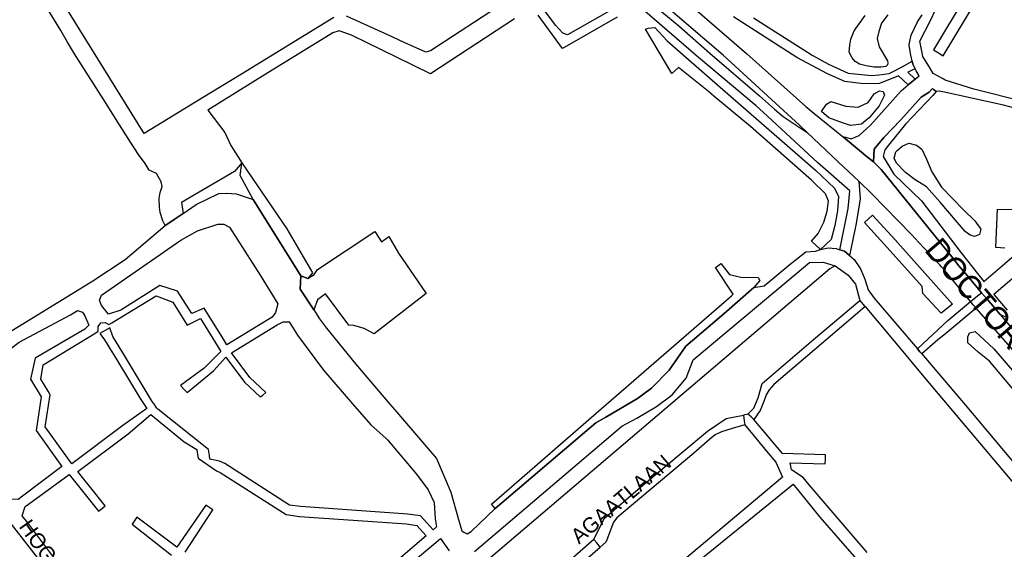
# Model space of a CAD drawing. Header units: metres. Extents: x 89872 to 99175, y 455036 to 468911.
# Tile 37 of 196: x 91172 to 91815, y 463713 to 464059. Entities that reach past the tile are written whole.
import ezdxf
from ezdxf.enums import TextEntityAlignment as Align

# ---------------------------------------------------------------- set-up
doc = ezdxf.new("R2010")
doc.units = ezdxf.units.M
for name, color, linetype in [('Straatnamen', 7, 'Continuous'), ('Straatnamen doorgaand', 7, 'Continuous'), ('Wegdeel doorgaand', 1, 'Continuous')]:
    doc.layers.add(name, color=color, linetype=linetype)
doc.layers.add('Waterdeel', color=7, linetype='Continuous', true_color=0x00aaff)
doc.layers.add('Wegdeel', color=7, linetype='Continuous', true_color=0x9a9a9a)

msp = doc.modelspace()

# ---------------------------------------------------------------- linework, layer by layer
at = {"layer": 'Waterdeel', "lineweight": -3}
for p, q in [((91716.97, 464051.59), (91724.23, 464061.55)), ((91739, 464061.92), (91734.81, 464056.51)), ((91580.65, 464052.7), (91582.51, 464053.32)), ((91597.94, 464023.67), (91580.65, 464052.7)), ((91582.51, 464053.32), (91586.83, 464053.63)), ((91586.83, 464053.63), (91594.85, 464044.98)), ((91714.88, 464046.05), (91716.97, 464051.59)), ((91732.97, 464051.09), (91731.98, 464046.42)), ((91734.81, 464056.51), (91732.97, 464051.09)), ((91594.85, 464044.98), (91629.44, 464014.71)), ((91714.14, 464042.11), (91714.88, 464046.05)), ((91731.98, 464046.42), (91733.34, 464041)), ((91713.65, 464037.56), (91714.14, 464042.11)), ((91733.34, 464041), (91738.75, 464032.02)), ((91715.62, 464033.86), (91713.65, 464037.56)), ((91717.59, 464031.53), (91715.62, 464033.86)), ((91738.75, 464032.02), (91739, 464030.54)), ((91602.27, 464027.68), (91597.94, 464023.67)), ((91620.79, 464012.85), (91602.27, 464027.68)), ((91720.54, 464029.8), (91717.59, 464031.53)), ((91724.72, 464028.57), (91720.54, 464029.8)), ((91730.01, 464027.83), (91724.72, 464028.57)), ((91733.12, 464027.83), (91730.01, 464027.83)), ((91734.69, 464027.83), (91733.12, 464027.83)), ((91737.64, 464028.2), (91734.69, 464027.83)), ((91738.63, 464029.31), (91737.64, 464028.2)), ((91739, 464030.54), (91738.63, 464029.31)), ((91625.43, 464008.98), (91620.79, 464012.85)), ((91629.44, 464014.71), (91691.81, 463960.65)), ((91730.1, 464010.38), (91733.55, 464012.28)), ((91733.55, 464012.28), (91735.87, 464011.97)), ((91649.2, 463989.07), (91625.43, 464008.98)), ((91726.09, 464004.82), (91730.1, 464010.38)), ((91736.86, 464009.43), (91733.2, 464002.6)), ((91735.87, 464011.97), (91736.86, 464009.43)), ((91695.69, 463998.84), (91698.91, 464003.59)), ((91698.91, 464003.59), (91701.7, 464005.44)), ((91701.7, 464005.44), (91711.58, 464002.35)), ((91711.58, 464002.35), (91719.6, 464001.73)), ((91719.6, 464001.73), (91726.09, 464004.82)), ((91733.2, 464002.6), (91726.8, 463994.65)), ((91700.46, 463994.63), (91695.69, 463998.84)), ((91709.35, 463991.38), (91700.46, 463994.63)), ((91726.8, 463994.65), (91724.57, 463992.9)), ((91689.03, 463954.16), (91649.2, 463989.07)), ((91714.66, 463989.69), (91709.35, 463991.38)), ((91721.73, 463990.67), (91714.66, 463989.69)), ((91724.57, 463992.9), (91721.73, 463990.67)), ((91745.15, 463973.42), (91748.29, 463976.26)), ((91748.29, 463976.26), (91752.76, 463978.15)), ((91752.76, 463978.15), (91757.64, 463976.86)), ((91757.64, 463976.86), (91761.15, 463974.35)), ((91761.15, 463974.35), (91764.22, 463967.76)), ((91743.03, 463968.48), (91744.1, 463972.48)), ((91744.57, 463965.09), (91743.03, 463968.48)), ((91744.1, 463972.48), (91745.15, 463973.42)), ((91764.22, 463967.76), (91767.62, 463959.42)), ((91316, 463957.03), (91317.11, 463965.29)), ((91317.11, 463965.29), (91346.47, 463922.24)), ((91750.42, 463959.11), (91744.57, 463965.09)), ((91324.61, 463941.52), (91316, 463957.03)), ((91691.81, 463960.65), (91704.16, 463948.91)), ((91756.9, 463954.17), (91750.42, 463959.11)), ((91767.62, 463959.42), (91774.1, 463949.53)), ((91698.3, 463945.21), (91689.03, 463954.16)), ((91704.16, 463948.91), (91706.63, 463943.35)), ((91764.24, 463949.77), (91756.9, 463954.17)), ((91773.18, 463939.65), (91764.24, 463949.77)), ((91774.1, 463949.53), (91788.31, 463934.71)), ((91355.6, 463891.59), (91324.61, 463941.52)), ((91700.15, 463940.27), (91698.3, 463945.21)), ((91706.63, 463943.35), (91706.02, 463934.09)), ((91699.23, 463933.78), (91700.15, 463940.27)), ((91789.54, 463920.5), (91773.18, 463939.65)), ((91697.22, 463926.67), (91699.23, 463933.78)), ((91706.02, 463934.09), (91704.32, 463924.51)), ((91723.77, 463926.37), (91729.02, 463931.31)), ((91729.02, 463931.31), (91743.82, 463915.02)), ((91788.31, 463934.71), (91795.72, 463927.6)), ((91346.47, 463922.24), (91363.21, 463893.69)), ((91693.51, 463919.26), (91697.22, 463926.67)), ((91704.32, 463924.51), (91701.85, 463915.25)), ((91742.4, 463905.75), (91723.77, 463926.37)), ((91795.72, 463927.6), (91799.76, 463922.09)), ((91689.19, 463914.32), (91693.51, 463919.26)), ((91792.71, 463918.11), (91789.54, 463920.5)), ((91795.59, 463917.21), (91792.71, 463918.11)), ((91798.84, 463918.7), (91795.59, 463917.21)), ((91799.76, 463922.09), (91798.84, 463918.7)), ((91695.06, 463908.76), (91689.19, 463914.32)), ((91701.85, 463915.25), (91695.06, 463908.76)), ((91743.82, 463915.02), (91781.25, 463873.14)), ((91761.44, 463884.67), (91742.4, 463905.75)), ((91626.49, 463896.97), (91628.7, 463898.76)), ((91638, 463879.65), (91626.49, 463896.97)), ((91628.7, 463898.76), (91629.94, 463899.76)), ((91629.94, 463899.76), (91635.6, 463892.6)), ((91360.13, 463889.88), (91355.6, 463891.59)), ((91363.21, 463893.69), (91360.13, 463889.88)), ((91635.6, 463892.6), (91642.86, 463890.75)), ((91642.86, 463890.75), (91654.18, 463890.51)), ((91654.18, 463890.51), (91655.41, 463888.66)), ((91651.47, 463883.98), (91631.76, 463866.75)), ((91655.41, 463888.66), (91651.47, 463883.98)), ((91761.75, 463880.03), (91761.44, 463884.67)), ((91551.84, 463804.9), (91636.76, 463878.57)), ((91636.76, 463878.57), (91638, 463879.65)), ((91773.72, 463867.21), (91761.75, 463880.03)), ((91781.25, 463873.14), (91773.72, 463867.21)), ((91631.76, 463866.75), (91606.98, 463845.69)), ((91791.09, 463851.92), (91792.32, 463854.4)), ((91791.09, 463847.91), (91791.09, 463851.92)), ((91792.32, 463854.4), (91796.03, 463855.32)), ((91796.03, 463855.32), (91808.07, 463843.89)), ((91606.98, 463845.69), (91596.24, 463830.12)), ((91797.71, 463841.93), (91791.09, 463847.91)), ((91805.29, 463835.86), (91797.71, 463841.93)), ((91808.07, 463843.89), (91865.11, 463777.85)), ((91887.99, 463737.82), (91805.29, 463835.86)), ((91596.24, 463830.12), (91584.52, 463818.4)), ((91584.52, 463818.4), (91575.45, 463811.6)), ((91575.45, 463811.6), (91554.9, 463799.45)), ((91480.14, 463742.69), (91551.84, 463804.9)), ((91548.22, 463795.73), (91482.58, 463739.9)), ((91554.9, 463799.45), (91548.22, 463795.73)), ((91482.58, 463739.9), (91480.14, 463742.69))]:
    msp.add_line(p, q, dxfattribs=at)
at = {"layer": 'Wegdeel'}
for p, q in [((91366.53, 463895.78), (91404.04, 463920.51)), ((91404.04, 463920.51), (91408.36, 463913.71)), ((91408.36, 463913.71), (91413.1, 463917.31)), ((91413.1, 463917.31), (91419.51, 463906.52)), ((91419.51, 463906.52), (91437.38, 463880.04)), ((91611.75, 463836.8), (91687.72, 463900.32)), ((91687.72, 463900.32), (91696.78, 463900.44)), ((91696.78, 463900.44), (91704.55, 463898.22)), ((91704.55, 463898.22), (91701.16, 463896.17)), ((91355.15, 463882.88), (91355.6, 463891.59)), ((91355.6, 463891.59), (91360.13, 463889.88)), ((91360.13, 463889.88), (91364.31, 463892.46)), ((91364.31, 463892.46), (91366.53, 463895.78)), ((91701.16, 463896.17), (91475.59, 463704.33)), ((91364.06, 463869.47), (91355.15, 463882.88)), ((91371.81, 463879.86), (91366.62, 463875.9)), ((91387.08, 463859.39), (91371.81, 463879.86)), ((91437.38, 463880.04), (91403.56, 463853.84)), ((91366.62, 463875.9), (91364.06, 463869.47)), ((91690.31, 463850.1), (91720.72, 463875.52)), ((91724.12, 463871.56), (91719.17, 463867.33)), ((91720.72, 463875.52), (91722.91, 463872.98)), ((91722.91, 463872.98), (91723.8, 463871.93)), ((91723.8, 463871.93), (91724.12, 463871.56)), ((91719.17, 463867.33), (91664.6, 463820.79)), ((91390.2, 463859.22), (91387.08, 463859.39)), ((91396.97, 463857.31), (91390.2, 463859.22)), ((91403.56, 463853.84), (91396.97, 463857.31)), ((91656.84, 463821.32), (91690.31, 463850.1)), ((91607.2, 463824.83), (91611.75, 463836.8)), ((91598.13, 463813.87), (91607.2, 463824.83)), ((91654.18, 463811.92), (91656.84, 463821.32)), ((91664.6, 463820.79), (91661.4, 463817.34)), ((91587.93, 463806.3), (91598.13, 463813.87)), ((91659.43, 463813.9), (91658.2, 463810.2)), ((91661.4, 463817.34), (91659.43, 463813.9)), ((91651.37, 463805.32), (91654.18, 463811.92)), ((91658.2, 463810.2), (91655.49, 463803.8)), ((91575.08, 463798.74), (91587.93, 463806.3)), ((91633.46, 463798.5), (91644.59, 463800.65)), ((91644.59, 463800.65), (91645.2, 463797)), ((91647.63, 463801.44), (91651.37, 463805.32)), ((91649.61, 463799.54), (91647.63, 463801.44)), ((91653.28, 463800.36), (91651.34, 463797.89)), ((91653.93, 463801.38), (91653.28, 463800.36)), ((91655.49, 463803.8), (91653.93, 463801.38)), ((91565.25, 463793.45), (91575.08, 463798.74)), ((91621.25, 463790.36), (91633.46, 463798.5)), ((91645.64, 463794.33), (91637.28, 463791.99)), ((91645.2, 463797), (91645.64, 463794.33)), ((91651.34, 463797.89), (91649.61, 463799.54)), ((91469.14, 463711.8), (91565.25, 463793.45)), ((91577.4, 463753.65), (91621.25, 463790.36)), ((91626.2, 463787.8), (91622.76, 463785.09)), ((91630.39, 463789.77), (91626.2, 463787.8)), ((91637.28, 463791.99), (91630.39, 463789.77)), ((91622.76, 463785.09), (91612.17, 463775.99)), ((91612.17, 463775.99), (91561.96, 463733.65)), ((91553.68, 463733.3), (91577.4, 463753.65)), ((91547.01, 463719.46), (91553.68, 463733.3)), ((91559.8, 463730.94), (91555.42, 463719.27)), ((91561.96, 463733.65), (91559.8, 463730.94)), ((91548.87, 463717.3), (91547.01, 463719.46)), ((91551.2, 463714.58), (91548.87, 463717.3)), ((91554.86, 463717.78), (91551.2, 463714.58)), ((91555.42, 463719.27), (91554.86, 463717.78))]:
    msp.add_line(p, q, dxfattribs=at)
for points in [[(91377.25, 464060.28), (91316.83, 464023.32), (91291.32, 464007.72), (91253.39, 463984.52), (91211.34, 464052.08), (91180.15, 464102.74)], [(91495.14, 464059.44), (91440.32, 464023.37), (91428.82, 464029.01), (91388.75, 464048.7), (91380.72, 464051.48), (91376.55, 464050.24), (91332.37, 464022.96), (91294.92, 463999.84), (91306, 463985.06), (91310.01, 463976.72), (91314.5, 463969.5), (91317.11, 463965.29), (91312.38, 463959.75), (91277.64, 463939.59), (91278.73, 463932.34), (91272.85, 463928.35), (91269.36, 463925.98), (91267.07, 463924.42), (91265.59, 463927.49), (91263.75, 463932.91), (91263.38, 463936.48), (91263.13, 463942.01), (91263.87, 463946.08), (91264.98, 463950.01), (91264.48, 463952.97), (91261.29, 463958.33), (91256.67, 463960.6), (91253.96, 463964.9), (91249.52, 463970.83), (91244.39, 463978.75), (91235.59, 463992.47), (91229.57, 464002.36), (91207.83, 464036.54), (91203.33, 464044.06), (91198.99, 464051.77), (91173.05, 464094.09)], [(91790.16, 464074.77), (91768.75, 464039.08), (91771.95, 464037.16), (91775.16, 464035.24), (91797.32, 464072.18)], [(91488.5, 464069.87), (91440.31, 464038.49), (91437.23, 464037.58), (91423.07, 464043.98), (91412.81, 464048.63), (91385.35, 464061.05)], [(91565.37, 464069.07), (91529.86, 464048.99), (91526.77, 464049.92), (91521.83, 464055.17), (91512.26, 464068.15)], [(91583.99, 464069.97), (91602.42, 464054.86), (91622.8, 464036.95), (91655.07, 464009.15), (91664.91, 464000.48), (91670.51, 463995.56), (91686.36, 463985.21), (91706.51, 463966.12), (91716.68, 463956.47), (91719.94, 463953.38), (91720.99, 463941.81), (91718.21, 463925.75), (91713.88, 463904.9), (91710.58, 463907.63), (91707.7, 463908.66), (91713.12, 463935.63), (91714.05, 463947.06), (91693.05, 463965.59), (91657.52, 463998.4), (91652.91, 464002.66), (91615.39, 464034.17), (91580.2, 464064.39)], [(91828.77, 464004.96), (91795.14, 464013.41), (91776.43, 464019.35), (91775.1, 464020.08), (91768.56, 464023.68), (91766.08, 464027.74), (91764.58, 464030.19), (91761.82, 464034.71), (91761.34, 464037.08), (91759.91, 464044.68), (91766.93, 464058.63), (91769.87, 464064.76)], [(91562.28, 464060.42), (91526.46, 464040.04), (91510.71, 464061.66)], [(91651.29, 464059.97), (91684.19, 464039.09), (91689.5, 464035.71), (91700.15, 464029.84), (91713.12, 464023.82), (91728.25, 464022.28), (91733.26, 464022.85), (91739.88, 464023.61), (91742.81, 464025.18), (91748.25, 464028.1), (91754.89, 464031.67), (91755.36, 464029.83), (91755.78, 464028.95), (91756.85, 464026.68), (91751.92, 464024.62), (91756.83, 464019.98), (91754.62, 464018.13), (91752.31, 464016.19), (91746, 464022.16), (91733.42, 464017.12), (91723, 464016.87), (91710.96, 464018.41), (91699.53, 464023.36), (91679.62, 464034.17), (91638.24, 464060.73)], [(91827.45, 463999.63), (91814.55, 464002.97), (91774.84, 464011.67), (91772.25, 464012.24), (91770.6, 464011.95), (91768.87, 464013.24), (91768.05, 464013.96), (91765.84, 464011.45), (91763.17, 464009.72), (91760.78, 464008.16), (91747.53, 463993.37), (91736.29, 463981.81), (91729.95, 463974.24), (91729.54, 463965.95), (91724.63, 463969.98), (91721.67, 463972.42), (91719.23, 463974.42), (91709.91, 463982.08), (91710.65, 463982.27), (91714.96, 463981.1), (91720.21, 463983.26), (91727.71, 463990.04), (91747.73, 464012.35), (91752.31, 464016.19), (91754.62, 464018.13), (91756.83, 464019.98), (91759.51, 464022.23), (91757.46, 464025.4), (91756.85, 464026.68), (91755.78, 464028.95), (91755.36, 464029.83), (91754.89, 464031.67), (91753.96, 464035.69), (91753.37, 464039.28), (91752.9, 464042.14), (91753.18, 464043.62), (91754.13, 464048.78), (91758.32, 464057.4), (91761.27, 464061.95)], [(91816.9, 463864.26), (91812.27, 463866.5), (91803.94, 463876.21), (91801.18, 463874.04), (91796.6, 463870.43), (91775.6, 463852.82), (91771.6, 463849.76), (91761.1, 463840.62), (91759.9, 463842.04), (91758.31, 463843.95), (91778.07, 463862.38), (91792.88, 463874.9), (91797.45, 463878.47), (91800.16, 463880.59), (91797.29, 463884.06), (91790.95, 463891.63), (91785.4, 463898.25), (91781.6, 463902.95), (91777.01, 463908.6), (91734.58, 463960.96), (91729.54, 463965.95), (91729.95, 463974.24), (91736.29, 463981.81), (91747.53, 463993.37), (91760.78, 464008.16), (91763.17, 464009.72), (91765.84, 464011.45), (91768.05, 464013.96), (91768.87, 464013.24), (91770.6, 464011.95), (91768.32, 464009.28), (91764.2, 464004.93), (91750.5, 463990.5), (91740.34, 463977.98), (91737.05, 463973.94), (91735.82, 463969.61), (91742.92, 463957.87), (91760.83, 463940.58), (91786.76, 463906.57), (91801.72, 463888), (91824.44, 463907.52)], [(91140.2, 463839.58), (91203.91, 463878.65), (91219.88, 463888.42), (91240.93, 463902.39), (91267.07, 463924.42), (91269.36, 463925.98), (91272.85, 463928.35), (91278.73, 463932.34), (91287.37, 463938.2), (91302.01, 463945.46), (91307.3, 463945.58), (91313.33, 463945.09), (91324.61, 463941.52), (91355.6, 463891.59), (91355.15, 463882.88), (91364.06, 463869.47), (91367.74, 463863.55), (91372.42, 463857.4), (91391.37, 463834.26), (91413.84, 463807.98), (91418.32, 463802.74), (91422.03, 463798.4), (91444.26, 463772.4), (91453.56, 463750.45), (91458.64, 463732.53), (91460.74, 463725.11), (91462.09, 463724.44), (91464.31, 463723.32), (91466.79, 463724.74), (91482.58, 463739.9), (91548.22, 463795.73), (91554.9, 463799.45), (91575.45, 463811.6), (91584.52, 463818.4), (91596.24, 463830.12), (91606.98, 463845.69), (91631.76, 463866.75), (91651.47, 463883.98), (91658.24, 463885.09), (91675.23, 463899.25), (91685.44, 463907.25), (91691.68, 463907.63), (91695.06, 463908.76), (91699.99, 463909.9), (91705.29, 463909.52), (91707.7, 463908.66), (91710.58, 463907.63), (91713.88, 463904.9), (91717, 463902.33), (91721.16, 463896.28), (91723.46, 463890.54), (91724.18, 463888.72), (91726.07, 463882.45), (91730, 463877.16), (91758.31, 463843.95), (91759.9, 463842.04), (91761.1, 463840.62), (91789.39, 463807.45), (91853.31, 463731.46)], [(91815.45, 463909.71), (91812.45, 463909.94), (91809.46, 463910.18), (91810.66, 463935.08), (91831.95, 463934.88)], [(91469.14, 463711.8), (91565.25, 463793.45), (91575.08, 463798.74), (91587.93, 463806.3), (91598.13, 463813.87), (91607.2, 463824.83), (91611.75, 463836.8), (91687.72, 463900.32), (91696.78, 463900.44), (91704.55, 463898.22), (91709.82, 463894.46), (91713.03, 463892.13), (91717.79, 463886.11), (91720.72, 463875.52), (91722.91, 463872.98), (91723.8, 463871.93), (91724.12, 463871.56), (91752.05, 463838.23), (91754.9, 463834.83), (91765.93, 463821.63), (91840.96, 463732.69)], [(91830.15, 463898.15), (91808.22, 463879.49), (91816.84, 463869.28)], [(91196.4, 463705.12), (91177.37, 463730.52), (91173.68, 463735.05), (91175.67, 463741.03), (91177.81, 463742.61), (91204.26, 463761.99), (91223.58, 463737.99), (91225.35, 463739.46), (91227.88, 463741.56), (91218.46, 463753.22), (91213.04, 463760.04), (91209.98, 463763.95), (91242.97, 463788.62), (91257.61, 463801.23), (91279.42, 463783.26), (91287.78, 463778.21), (91288.03, 463776.36), (91288.52, 463772.68), (91300.54, 463764.42), (91302.97, 463763.38), (91346.04, 463735.83), (91354.71, 463734.62), (91421.69, 463729.9), (91424.61, 463729.7), (91431.28, 463728.79), (91437.43, 463722.05), (91399.64, 463689.46)], [(91725.37, 463711.14), (91687.48, 463755.29), (91683.76, 463760.01), (91675.95, 463765.02), (91675.2, 463769.69), (91698.07, 463769.02), (91698.15, 463771.89), (91698.24, 463774.87), (91670.12, 463775.69), (91651.34, 463797.89), (91649.61, 463799.54), (91647.63, 463801.44), (91644.59, 463800.65), (91645.2, 463797), (91645.64, 463794.33), (91660.87, 463775.96), (91665.8, 463769.96), (91670.13, 463760.29), (91583.18, 463687.18)], [(91189.85, 463699.97), (91166.74, 463729.64), (91158.09, 463740.72), (91148.71, 463752.75), (91133.57, 463740.42), (91107.51, 463719.18), (91093.59, 463707.84)], [(91280.15, 463711.31), (91298.11, 463739), (91295.58, 463740.64), (91293.56, 463741.95), (91274.61, 463714.51), (91248.53, 463734.08), (91247.19, 463732.09), (91245.45, 463729.52), (91271.17, 463709.38)], [(91404.01, 463684.43), (91442.38, 463716.62), (91446.83, 463720.17), (91452.6, 463712.21)], [(91503.03, 463672.73), (91551.2, 463714.58), (91548.87, 463717.3), (91547.01, 463719.46), (91498.86, 463677.41)]]:
    msp.add_lwpolyline(points, dxfattribs=at)
for points in [[(91307.33, 463846.7), (91305.22, 463850.39), (91292.56, 463870.46), (91284.54, 463867.07), (91275.01, 463881.58), (91263.6, 463885.38), (91238.03, 463869.2), (91229.96, 463866.63), (91225.4, 463872.32), (91224.17, 463875.72), (91225.44, 463879.1), (91277.16, 463914.82), (91282.73, 463917.98), (91288.23, 463921.09), (91301.37, 463925.45), (91305.38, 463925.45), (91309.08, 463923.28), (91329, 463892.09), (91340.69, 463873.29), (91339.19, 463867.68), (91336.95, 463864.67)], [(91261.62, 463805.37), (91259.54, 463808.28), (91258.51, 463809.72), (91240.38, 463839.64), (91232.88, 463852.03), (91230.93, 463857.7), (91227.9, 463855.92), (91224.46, 463853.91), (91227.43, 463849.9), (91235.41, 463836.81), (91250.73, 463811.68), (91255.06, 463805.1), (91239.3, 463793.98), (91206.04, 463768.99), (91188.69, 463793.08), (91191.89, 463813.99), (91190.69, 463816.45), (91185.83, 463824.28), (91187.37, 463833.48), (91221.66, 463854.48), (91223.25, 463855.57), (91223.21, 463858.57), (91224.94, 463860.92), (91227.86, 463861.2), (91230.15, 463859.84), (91232.23, 463860.95), (91261.1, 463878.62), (91272.03, 463874.47), (91281.45, 463859.34), (91290.2, 463863.68), (91303.3, 463842.27), (91292.6, 463831.32), (91277.09, 463820), (91279.65, 463817.29), (91281.4, 463815.45), (91298.62, 463829.72), (91306.75, 463838.53), (91318.92, 463822.22), (91329.11, 463812.63), (91330.72, 463813.84), (91332.84, 463815.43), (91322.37, 463825.29), (91310.44, 463841.29), (91340.27, 463859.62), (91344.13, 463861.51), (91348.02, 463861.51), (91353.39, 463852.86), (91370.38, 463830), (91389.37, 463808.07), (91401.41, 463794.48), (91411.43, 463785.43), (91412.16, 463784.57), (91431.26, 463762.16), (91438.82, 463751.96), (91442.6, 463743.64), (91443.35, 463733.05), (91444.15, 463727.83), (91441.96, 463725.94), (91433.71, 463734.98), (91425.27, 463736.13), (91422.37, 463736.33), (91355.39, 463741.05), (91348.33, 463742.04), (91306.01, 463769.11), (91302.56, 463770.58), (91296.16, 463772.06), (91295.88, 463774.39), (91295.42, 463778.21), (91262.21, 463804.55)], [(91171.04, 463745.66), (91164.8, 463745.96), (91155.05, 463757.92), (91151.59, 463762.18), (91131.36, 463787.09), (91127.54, 463792.42), (91122.74, 463799.12), (91121.61, 463805.55), (91122.74, 463810.09), (91124.73, 463813.62), (91150.66, 463832.46), (91171.66, 463848.35), (91205.32, 463866.13), (91209.7, 463868.95), (91213.05, 463867.99), (91214.6, 463865.52), (91217.19, 463859.51), (91214.47, 463856.87), (91182.15, 463837.92), (91179.07, 463824.12), (91186.17, 463812.69), (91182.78, 463790.76), (91199.45, 463767.28), (91173.8, 463747.9)], [(91544.72, 463620.91), (91534.63, 463632.91), (91531.38, 463637.26), (91677.08, 463755.74), (91694.62, 463734.11), (91784.15, 463631.46), (91790.48, 463624.19), (91743.49, 463585.76), (91737.74, 463581), (91697.99, 463548.27), (91695.32, 463545.41), (91688.56, 463540.35), (91670.05, 463524.81), (91645.44, 463503.48), (91625.97, 463526.1), (91621.75, 463530.99), (91565.51, 463596.16), (91549.04, 463615.76), (91585.98, 463645.76), (91592.48, 463638.53), (91595.62, 463641.67), (91598.62, 463644.67), (91588.14, 463655.88)]]:
    msp.add_lwpolyline(points, close=True, dxfattribs=at)
at = {"layer": 'Wegdeel doorgaand'}
for points in [[(91830.13, 463832.44), (91796.6, 463870.43), (91794.64, 463872.79), (91792.88, 463874.9), (91776.27, 463895.17), (91773.99, 463897.61), (91772.93, 463898.73), (91768.94, 463903.01), (91759.27, 463913.36), (91754.34, 463918.64), (91728.56, 463945.21), (91719.94, 463953.38), (91716.68, 463956.47), (91706.51, 463966.12), (91686.36, 463985.21), (91681.32, 463990), (91631.45, 464035.71), (91582.04, 464078.03)], [(91595.01, 464081.43), (91646.58, 464036.64), (91685.33, 464002.04), (91690.69, 463997.69), (91709.91, 463982.08), (91719.23, 463974.42), (91721.67, 463972.42), (91724.63, 463969.98), (91729.54, 463965.95), (91734.58, 463960.96), (91777.01, 463908.6), (91781.6, 463902.95), (91785.4, 463898.25), (91790.95, 463891.63), (91797.29, 463884.06), (91800.16, 463880.59), (91802.06, 463878.38), (91803.94, 463876.21), (91812.27, 463866.5), (91829.79, 463845.78)]]:
    msp.add_lwpolyline(points, dxfattribs=at)

# ---------------------------------------------------------------- texts
at = {"layer": 'Straatnamen'}
for s, rotation, p in [('AGAATLAAN', 40.38047, (91564.63, 463745.9)), ('HOGE', 305.27389, (91186.6, 463714.82))]:
    msp.add_text(s, height=10, rotation=rotation, dxfattribs=at).set_placement(p, align=Align.MIDDLE_CENTER)
at = {"layer": 'Straatnamen doorgaand'}
msp.add_text('DOCTOR LELYLAAN', height=15, rotation=310.55488, dxfattribs=at).set_placement((91831.06, 463839.38), align=Align.MIDDLE_CENTER)

doc.saveas('drawing.dxf')
